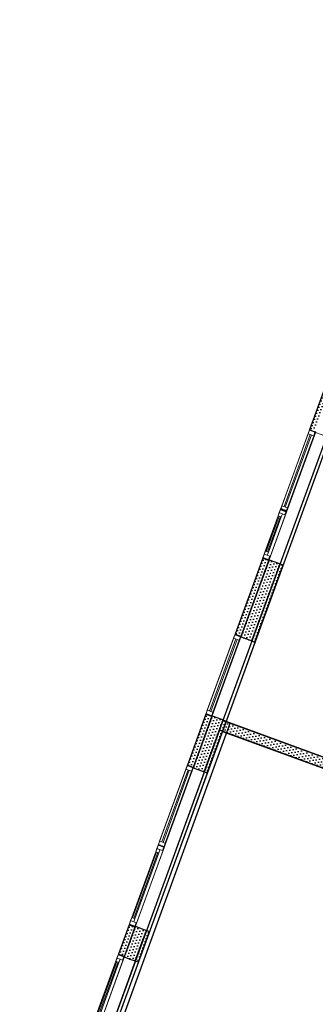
# Model space of a CAD drawing. Header units: millimetres. Extents: x 112481703 to 112588235, y 1264638581 to 1264713486.
# Tile 199 of 256: x 112545222 to 112549765, y 1264681226 to 1264696341. Entities that reach past the tile are written whole.
import ezdxf
from ezdxf.enums import TextEntityAlignment as Align

# ---------------------------------------------------------------- set-up
doc = ezdxf.new("R2010")
doc.units = ezdxf.units.MM
doc.header["$LTSCALE"] = 0.5
doc.header["$MEASUREMENT"] = 0
doc.linetypes.add('PLINE', pattern=[0])
for name, color, linetype in [('231- Bærende yttervegger', 7, 'Continuous'), ('231- Bærende yttervegger (Skravur)', 7, 'Continuous'), ('231- Bærende yttervegger (Skravur)(Nye konstruksjoner)', 7, 'Continuous'), ('231- Bærende yttervegger(Nye konstruksjoner)', 7, 'Continuous'), ('232- Ikke-bærende yttervegger (Skravur)(Nye konstruksjoner)', 7, 'Continuous'), ('232- Ikke-bærende yttervegger(Nye konstruksjoner)', 7, 'Continuous'), ('242- Ikke-bærende innervegger', 7, 'Continuous'), ('242- Ikke-bærende innervegger (Skravur)', 7, 'Continuous'), ('242- Ikke-bærende innervegger(Nye konstruksjoner)', 7, 'Continuous'), ('253- Oppforet gulv_ påstøp(Nye konstruksjoner)', 7, 'Continuous'), ('862- M___Nettoareal (1-100)', 7, 'Continuous'), ('862- M___Nettoareal(Nye konstruksjoner)', 7, 'Continuous'), ('862- M___Nettoareal(Polylinje)(Nye konstruksjoner)', 7, 'Continuous')]:
    doc.layers.add(name, color=color, linetype=linetype)
doc.layers.add('234- Vinduer_ dører_ porter(Nye konstruksjoner)', color=7, linetype='Continuous', lineweight=0)
doc.styles.add('GENERATED_STYLE_1', font='arial.ttf')
pattern_1 = [(249.956, (112557650, 1264717795), (-81.357, 29.68231), [0, -50]), (249.956, (112557682.11, 1264717756.67), (-81.357, 29.68231), [0, -50])]

# ---------------------------------------------------------------- blocks, each defined once
blk = doc.blocks.new('Kontor_ Adm. (3pers)_2340_61', base_point=(112551252, 1264687509))
at = {"layer": '862- M___Nettoareal(Polylinje)(Nye konstruksjoner)', "linetype": 'PLINE', "flags": 128}
blk.add_lwpolyline([(112554443, 1264688785), (112550094, 1264690372), (112548346, 1264685582), (112553372, 1264683749), (112553982, 1264685422), (112553306, 1264685668), (112553535, 1264686297), (112553874, 1264687227)], close=True, dxfattribs=at)
blk = doc.blocks.new('Pauserom_2360_62', base_point=(112548874, 1264680168))
at = {"layer": '862- M___Nettoareal(Polylinje)(Nye konstruksjoner)', "linetype": 'PLINE', "flags": 128}
blk.add_lwpolyline([(112548291, 1264685432), (112547580, 1264683482), (112545222, 1264677019), (112550248, 1264675186), (112551523, 1264678682), (112550847, 1264678929), (112551989, 1264682059), (112551473, 1264682247), (112550995, 1264683274), (112551372, 1264684308)], close=True, dxfattribs=at)
blk = doc.blocks.new('Vindu[121]', base_point=(112557650, 1264717795))
at = {"layer": '234- Vinduer_ dører_ porter(Nye konstruksjoner)', "linetype": 'PLINE'}
for p, q in [((112549677, 1264690047), (112549228, 1264688817)), ((112549654, 1264689985), (112549251, 1264688879)), ((112549688, 1264689973), (112549284, 1264688867)), ((112549303, 1264688860), (112549707, 1264689966)), ((112549771, 1264690013), (112549322, 1264688783)), ((112549337, 1264688847), (112549741, 1264689954)), ((112549674, 1264690038), (112549654, 1264689985)), ((112549654, 1264689985), (112549741, 1264689954)), ((112549677, 1264690047), (112549674, 1264690038)), ((112549760, 1264690007), (112549674, 1264690038)), ((112549677, 1264690047), (112549763, 1264690016)), ((112549677, 1264690047), (112549763, 1264690016)), ((112549741, 1264689954), (112549760, 1264690007)), ((112549760, 1264690007), (112549763, 1264690016)), ((112549763, 1264690016), (112549771, 1264690013)), ((112549231, 1264688826), (112549228, 1264688817)), ((112549228, 1264688817), (112549314, 1264688785)), ((112549228, 1264688817), (112549314, 1264688785)), ((112549251, 1264688879), (112549231, 1264688826)), ((112549318, 1264688795), (112549231, 1264688826)), ((112549337, 1264688847), (112549251, 1264688879)), ((112549314, 1264688785), (112549318, 1264688795)), ((112549314, 1264688785), (112549322, 1264688783)), ((112549318, 1264688795), (112549337, 1264688847))]:
    blk.add_line(p, q, dxfattribs=at)
blk = doc.blocks.new('Vindu[122]', base_point=(112557650, 1264717795))
at = {"layer": '234- Vinduer_ dører_ porter(Nye konstruksjoner)', "linetype": 'PLINE'}
for p, q in [((112549235, 1264688836), (112548957, 1264688075)), ((112549329, 1264688801), (112549051, 1264688040)), ((112549212, 1264688774), (112549195, 1264688727)), ((112549231, 1264688826), (112549212, 1264688774)), ((112549212, 1264688774), (112549299, 1264688742)), ((112549259, 1264688756), (112549212, 1264688774)), ((112549235, 1264688836), (112549231, 1264688826)), ((112549318, 1264688795), (112549231, 1264688826)), ((112549235, 1264688836), (112549321, 1264688804)), ((112549235, 1264688836), (112549321, 1264688804)), ((112549242, 1264688710), (112549259, 1264688756)), ((112549299, 1264688742), (112549318, 1264688795)), ((112549318, 1264688795), (112549321, 1264688804)), ((112549321, 1264688804), (112549329, 1264688801)), ((112549195, 1264688727), (112548997, 1264688184)), ((112549209, 1264688722), (112549011, 1264688179)), ((112549030, 1264688172), (112549228, 1264688715)), ((112549044, 1264688167), (112549242, 1264688710)), ((112549195, 1264688727), (112549242, 1264688710)), ((112548980, 1264688137), (112548961, 1264688084)), ((112548997, 1264688184), (112548980, 1264688137)), ((112549066, 1264688105), (112548980, 1264688137)), ((112548980, 1264688137), (112549027, 1264688120)), ((112549044, 1264688167), (112548997, 1264688184)), ((112549027, 1264688120), (112549044, 1264688167)), ((112548961, 1264688084), (112548957, 1264688075)), ((112548957, 1264688075), (112549044, 1264688043)), ((112548957, 1264688075), (112549044, 1264688043)), ((112549047, 1264688053), (112548961, 1264688084)), ((112549044, 1264688043), (112549047, 1264688053)), ((112549044, 1264688043), (112549051, 1264688040)), ((112549047, 1264688053), (112549066, 1264688105))]:
    blk.add_line(p, q, dxfattribs=at)
blk = doc.blocks.new('Vindu[123]', base_point=(112557650, 1264717795))
at = {"layer": '234- Vinduer_ dører_ porter(Nye konstruksjoner)', "linetype": 'PLINE'}
for p, q in [((112548532, 1264686909), (112548083, 1264685678)), ((112548509, 1264686847), (112548105, 1264685740)), ((112548543, 1264686835), (112548139, 1264685728)), ((112548158, 1264685721), (112548562, 1264686828)), ((112548626, 1264686875), (112548177, 1264685644)), ((112548192, 1264685709), (112548596, 1264686815)), ((112548528, 1264686899), (112548509, 1264686847)), ((112548509, 1264686847), (112548596, 1264686815)), ((112548532, 1264686909), (112548528, 1264686899)), ((112548615, 1264686868), (112548528, 1264686899)), ((112548532, 1264686909), (112548618, 1264686877)), ((112548532, 1264686909), (112548618, 1264686877)), ((112548596, 1264686815), (112548615, 1264686868)), ((112548615, 1264686868), (112548618, 1264686877)), ((112548618, 1264686877), (112548626, 1264686875)), ((112548105, 1264685740), (112548086, 1264685688)), ((112548192, 1264685709), (112548105, 1264685740)), ((112548086, 1264685688), (112548083, 1264685678)), ((112548083, 1264685678), (112548169, 1264685647)), ((112548083, 1264685678), (112548169, 1264685647)), ((112548173, 1264685656), (112548086, 1264685688)), ((112548169, 1264685647), (112548173, 1264685656)), ((112548169, 1264685647), (112548177, 1264685644)), ((112548173, 1264685656), (112548192, 1264685709))]:
    blk.add_line(p, q, dxfattribs=at)
blk = doc.blocks.new('Vindu[124]', base_point=(112557650, 1264717795))
at = {"layer": '234- Vinduer_ dører_ porter(Nye konstruksjoner)', "linetype": 'PLINE'}
for p, q in [((112547799, 1264684899), (112547350, 1264683669)), ((112547776, 1264684837), (112547372, 1264683731)), ((112547810, 1264684825), (112547406, 1264683718)), ((112547425, 1264683712), (112547829, 1264684818)), ((112547893, 1264684865), (112547444, 1264683634)), ((112547459, 1264683699), (112547863, 1264684806)), ((112547795, 1264684890), (112547776, 1264684837)), ((112547776, 1264684837), (112547863, 1264684806)), ((112547799, 1264684899), (112547795, 1264684890)), ((112547882, 1264684858), (112547795, 1264684890)), ((112547799, 1264684899), (112547885, 1264684868)), ((112547799, 1264684899), (112547885, 1264684868)), ((112547863, 1264684806), (112547882, 1264684858)), ((112547882, 1264684858), (112547885, 1264684868)), ((112547885, 1264684868), (112547893, 1264684865)), ((112547353, 1264683678), (112547350, 1264683669)), ((112547350, 1264683669), (112547436, 1264683637)), ((112547350, 1264683669), (112547436, 1264683637)), ((112547372, 1264683731), (112547353, 1264683678)), ((112547440, 1264683647), (112547353, 1264683678)), ((112547459, 1264683699), (112547372, 1264683731)), ((112547436, 1264683637), (112547440, 1264683647)), ((112547436, 1264683637), (112547444, 1264683634)), ((112547440, 1264683647), (112547459, 1264683699))]:
    blk.add_line(p, q, dxfattribs=at)
blk = doc.blocks.new('Vindu[125]', base_point=(112557650, 1264717795))
at = {"layer": '234- Vinduer_ dører_ porter(Nye konstruksjoner)', "linetype": 'PLINE'}
for p, q in [((112547353, 1264683678), (112546904, 1264682448)), ((112547447, 1264683644), (112546998, 1264682413)), ((112547331, 1264683616), (112547313, 1264683569)), ((112547350, 1264683669), (112547331, 1264683616)), ((112547331, 1264683616), (112547417, 1264683585)), ((112547377, 1264683599), (112547331, 1264683616)), ((112547353, 1264683678), (112547350, 1264683669)), ((112547436, 1264683637), (112547350, 1264683669)), ((112547353, 1264683678), (112547440, 1264683647)), ((112547353, 1264683678), (112547440, 1264683647)), ((112547360, 1264683552), (112547377, 1264683599)), ((112547417, 1264683585), (112547436, 1264683637)), ((112547436, 1264683637), (112547440, 1264683647)), ((112547440, 1264683647), (112547447, 1264683644)), ((112547313, 1264683569), (112546944, 1264682556)), ((112547327, 1264683564), (112546958, 1264682551)), ((112546977, 1264682544), (112547346, 1264683557)), ((112546991, 1264682539), (112547360, 1264683552)), ((112547313, 1264683569), (112547360, 1264683552)), ((112546944, 1264682556), (112546927, 1264682510)), ((112546991, 1264682539), (112546944, 1264682556)), ((112546974, 1264682492), (112546991, 1264682539)), ((112546908, 1264682457), (112546904, 1264682448)), ((112546904, 1264682448), (112546991, 1264682416)), ((112546904, 1264682448), (112546991, 1264682416)), ((112546927, 1264682510), (112546908, 1264682457)), ((112546994, 1264682425), (112546908, 1264682457)), ((112547013, 1264682478), (112546927, 1264682510)), ((112546927, 1264682510), (112546974, 1264682492)), ((112546991, 1264682416), (112546994, 1264682425)), ((112546991, 1264682416), (112546998, 1264682413)), ((112546994, 1264682425), (112547013, 1264682478))]:
    blk.add_line(p, q, dxfattribs=at)
blk = doc.blocks.new('Vindu[127]', base_point=(112557650, 1264717795))
at = {"layer": '234- Vinduer_ dører_ porter(Nye konstruksjoner)', "linetype": 'PLINE'}
for p, q in [((112546291, 1264680766), (112546740, 1264681997)), ((112546385, 1264680732), (112546834, 1264681962)), ((112546700, 1264681888), (112546717, 1264681935)), ((112546717, 1264681935), (112546736, 1264681987)), ((112546803, 1264681903), (112546717, 1264681935)), ((112546717, 1264681935), (112546764, 1264681917)), ((112546736, 1264681987), (112546740, 1264681997)), ((112546823, 1264681956), (112546736, 1264681987)), ((112546740, 1264681997), (112546826, 1264681965)), ((112546740, 1264681997), (112546826, 1264681965)), ((112546823, 1264681956), (112546803, 1264681903)), ((112546826, 1264681965), (112546823, 1264681956)), ((112546826, 1264681965), (112546834, 1264681962)), ((112546330, 1264680875), (112546700, 1264681888)), ((112546344, 1264680870), (112546714, 1264681882)), ((112546733, 1264681876), (112546363, 1264680863)), ((112546747, 1264681870), (112546377, 1264680858)), ((112546747, 1264681870), (112546700, 1264681888)), ((112546764, 1264681917), (112546747, 1264681870)), ((112546313, 1264680828), (112546330, 1264680875)), ((112546330, 1264680875), (112546377, 1264680858)), ((112546291, 1264680766), (112546294, 1264680775)), ((112546291, 1264680766), (112546377, 1264680734)), ((112546291, 1264680766), (112546377, 1264680734)), ((112546294, 1264680775), (112546313, 1264680828)), ((112546380, 1264680744), (112546294, 1264680775)), ((112546313, 1264680828), (112546400, 1264680796)), ((112546360, 1264680811), (112546313, 1264680828)), ((112546377, 1264680858), (112546360, 1264680811)), ((112546380, 1264680744), (112546377, 1264680734)), ((112546377, 1264680734), (112546385, 1264680732)), ((112546400, 1264680796), (112546380, 1264680744))]:
    blk.add_line(p, q, dxfattribs=at)
blk = doc.blocks.new('Veggåpning 07[217]', base_point=(112557650, 1264717795))
at = {"layer": '234- Vinduer_ dører_ porter(Nye konstruksjoner)', "linetype": 'PLINE'}
for p, q in [((112549767, 1264690004), (112549055, 1264688050)), ((112549767, 1264690004), (112549854, 1264689972)), ((112549854, 1264689972), (112549937, 1264689942)), ((112549937, 1264689942), (112549224, 1264687988)), ((112549055, 1264688050), (112549141, 1264688018)), ((112549141, 1264688018), (112549224, 1264687988))]:
    blk.add_line(p, q, dxfattribs=at)
blk = doc.blocks.new('Veggåpning 07[218]', base_point=(112557650, 1264717795))
at = {"layer": '234- Vinduer_ dører_ porter(Nye konstruksjoner)', "linetype": 'PLINE'}
for p, q in [((112547889, 1264684856), (112547002, 1264682423)), ((112547889, 1264684856), (112547976, 1264684824)), ((112547976, 1264684824), (112548058, 1264684794)), ((112548058, 1264684794), (112547171, 1264682361)), ((112547002, 1264682423), (112547088, 1264682391)), ((112547088, 1264682391), (112547171, 1264682361))]:
    blk.add_line(p, q, dxfattribs=at)
blk = doc.blocks.new('Veggåpning 07[219]', base_point=(112557650, 1264717795))
at = {"layer": '234- Vinduer_ dører_ porter(Nye konstruksjoner)', "linetype": 'PLINE'}
for p, q in [((112545942, 1264679520), (112546830, 1264681953)), ((112546830, 1264681953), (112546917, 1264681921)), ((112546112, 1264679458), (112546999, 1264681891)), ((112546917, 1264681921), (112546999, 1264681891)), ((112545942, 1264679520), (112546029, 1264679488)), ((112546029, 1264679488), (112546112, 1264679458))]:
    blk.add_line(p, q, dxfattribs=at)
blk = doc.blocks.new('Veggåpning 07[221]', base_point=(112557650, 1264717795))
at = {"layer": '234- Vinduer_ dører_ porter(Nye konstruksjoner)', "linetype": 'PLINE'}
for p, q in [((112548622, 1264686865), (112548180, 1264685653)), ((112548791, 1264686804), (112548349, 1264685592)), ((112548622, 1264686865), (112548709, 1264686834)), ((112548709, 1264686834), (112548791, 1264686804)), ((112548180, 1264685653), (112548267, 1264685622)), ((112548267, 1264685622), (112548349, 1264685592))]:
    blk.add_line(p, q, dxfattribs=at)
blk = doc.blocks.new('Veggåpning 07[227]', base_point=(112557650, 1264717795))
at = {"layer": '234- Vinduer_ dører_ porter(Nye konstruksjoner)', "linetype": 'PLINE'}
for p, q in [((112549937, 1264689942), (112549224, 1264687988)), ((112549984, 1264689925), (112549271, 1264687971)), ((112549937, 1264689942), (112549984, 1264689925)), ((112549224, 1264687988), (112549271, 1264687971))]:
    blk.add_line(p, q, dxfattribs=at)
blk = doc.blocks.new('Veggåpning 07[228]', base_point=(112557650, 1264717795))
at = {"layer": '234- Vinduer_ dører_ porter(Nye konstruksjoner)', "linetype": 'PLINE'}
for p, q in [((112548058, 1264684794), (112547171, 1264682361)), ((112548105, 1264684777), (112547218, 1264682344)), ((112548058, 1264684794), (112548105, 1264684777)), ((112547171, 1264682361), (112547218, 1264682344))]:
    blk.add_line(p, q, dxfattribs=at)
blk = doc.blocks.new('Veggåpning 07[229]', base_point=(112557650, 1264717795))
at = {"layer": '234- Vinduer_ dører_ porter(Nye konstruksjoner)', "linetype": 'PLINE'}
for p, q in [((112546112, 1264679458), (112546999, 1264681891)), ((112546159, 1264679441), (112547046, 1264681874)), ((112546999, 1264681891), (112547046, 1264681874)), ((112546112, 1264679458), (112546159, 1264679441))]:
    blk.add_line(p, q, dxfattribs=at)
blk = doc.blocks.new('Veggåpning 07[231]', base_point=(112557650, 1264717795))
at = {"layer": '234- Vinduer_ dører_ porter(Nye konstruksjoner)', "linetype": 'PLINE'}
for p, q in [((112548791, 1264686804), (112548349, 1264685592)), ((112548838, 1264686786), (112548396, 1264685574)), ((112548791, 1264686804), (112548838, 1264686786)), ((112548349, 1264685592), (112548396, 1264685574))]:
    blk.add_line(p, q, dxfattribs=at)
blk = doc.blocks.new('Label_19', base_point=(112550717, 1264686223))
at = {"layer": '862- M___Nettoareal (1-100)', "char_height": 200, "attachment_point": 1, "rotation": 249.956, "style": 'GENERATED_STYLE_1'}
for s, insert in [('\\A1;{\\pql;\\pt0,241000;\\fArial|b0|i0|c0|p0;\\W1.000000;24,9\\fArial|b0|i0|c0|p0;\\W1.000000;\\A1{\\H.66x;\\S^  ;}\\fArial|b0|i0|c0|p0;\\W1.000000; m\\fArial|b0|i0|c0|p0;\\W1.000000;\\A1{\\H.66x;\\S2^  ;}\\fArial|b0|i0|c0|p0;\\W1.000000;\\fArial|b0|i0|c0|p0;\\W1.000000;\\fArial|b0|i0|c0|p0;\\W1.000000;\\fArial|b0|i0|c0|p0;\\W1.000000;\\fArial|b0|i0|c0|p0;\\W1.000000;\\fArial|b0|i0|c0|p0;\\W1.000000;\\fArial|b0|i0|c0|p0;\\W1.000000;\\A1{\\H.66x;\\S^  ;}\\fArial|b0|i0|c0|p0;\\W1.000000;\\fArial|b0|i0|c0|p0;\\W1.000000;\\A1{\\H.66x;\\S^  ;}\\fArial|b0|i0|c0|p0;\\W1.000000;\\fArial|b0|i0|c0|p0;\\W1.000000;\\fArial|b0|i0|c0|p0;\\W1.000000;\\fArial|b0|i0|c0|p0;\\W1.000000;\\fArial|b0|i0|c0|p0;\\W1.000000;\\fArial|b0|i0|c0|p0;\\W1.000000;\\fArial|b0|i0|c0|p0;\\W1.000000;\\A1{\\H.66x;\\S^  ;}\\fArial|b0|i0|c0|p0;\\W1.000000;\\fArial|b0|i0|c0|p0;\\W1.000000;\\A1{\\H.66x;\\S^  ;}\\fArial|b0|i0|c0|p0;\\W1.000000;\\fArial|b0|i0|c0|p0;\\W1.000000;\\fArial|b0|i0|c0|p0;\\W1.000000;\\fArial|b0|i0|c0|p0;\\W1.000000;\\fArial|b0|i0|c0|p0;\\W1.000000;\\fArial|b0|i0|c0|p0;\\W1.000000;\\fArial|b0|i0|c0|p0;\\W1.000000;\\A1{\\H.66x;\\S^  ;}\\fArial|b0|i0|c0|p0;\\W1.000000;\\fArial|b0|i0|c0|p0;\\W1.000000;\\A1{\\H.66x;\\S^  ;}\\fArial|b0|i0|c0|p0;\\W1.000000;\\fArial|b0|i0|c0|p0;\\W1.000000;\\fArial|b0|i0|c0|p0;\\W1.000000;\\fArial|b0|i0|c0|p0;\\W1.000000;\\fArial|b0|i0|c0|p0;\\W1.000000;\\fArial|b0|i0|c0|p0;\\W1.000000;\\fArial|b0|i0|c0|p0;\\W1.000000;\\A1{\\H.66x;\\S^  ;}\\fArial|b0|i0|c0|p0;\\W1.000000;\\fArial|b0|i0|c0|p0;\\W1.000000;\\A1{\\H.66x;\\S^  ;}\\fArial|b0|i0|c0|p0;\\W1.000000;\\fArial|b0|i0|c0|p0;\\W1.000000;\\fArial|b0|i0|c0|p0;\\W1.000000;\\fArial|b0|i0|c0|p0;\\W1.000000;\\fArial|b0|i0|c0|p0;\\W1.000000;\\fArial|b0|i0|c0|p0;\\W1.000000;\\fArial|b0|i0|c0|p0;\\W1.000000;\\fArial|b0|i0|c0|p0;\\W1.000000;}', (112550954, 1264687473)), ('\\A1;{\\pql;\\pt0,241000;\\fArial|b0|i0|c0|p0;\\W1.000000;2340\\fArial|b0|i0|c0|p0;\\W1.000000;\\A1{\\H.66x;\\S^  ;}\\fArial|b0|i0|c0|p0;\\W1.000000;\\fArial|b0|i0|c0|p0;\\W1.000000;\\A1{\\H.66x;\\S^  ;}\\fArial|b0|i0|c0|p0;\\W1.000000;\\fArial|b0|i0|c0|p0;\\W1.000000;\\fArial|b0|i0|c0|p0;\\W1.000000;\\fArial|b0|i0|c0|p0;\\W1.000000;\\fArial|b0|i0|c0|p0;\\W1.000000;\\fArial|b0|i0|c0|p0;\\W1.000000;\\fArial|b0|i0|c0|p0;\\W1.000000;\\A1{\\H.66x;\\S^  ;}\\fArial|b0|i0|c0|p0;\\W1.000000;\\fArial|b0|i0|c0|p0;\\W1.000000;\\A1{\\H.66x;\\S^  ;}\\fArial|b0|i0|c0|p0;\\W1.000000;\\fArial|b0|i0|c0|p0;\\W1.000000;\\fArial|b0|i0|c0|p0;\\W1.000000;\\fArial|b0|i0|c0|p0;\\W1.000000;\\fArial|b0|i0|c0|p0;\\W1.000000;\\fArial|b0|i0|c0|p0;\\W1.000000;\\fArial|b0|i0|c0|p0;\\W1.000000;\\A1{\\H.66x;\\S^  ;}\\fArial|b0|i0|c0|p0;\\W1.000000;\\fArial|b0|i0|c0|p0;\\W1.000000;\\A1{\\H.66x;\\S^  ;}\\fArial|b0|i0|c0|p0;\\W1.000000;\\fArial|b0|i0|c0|p0;\\W1.000000;\\fArial|b0|i0|c0|p0;\\W1.000000;\\fArial|b0|i0|c0|p0;\\W1.000000;\\fArial|b0|i0|c0|p0;\\W1.000000;\\fArial|b0|i0|c0|p0;\\W1.000000;\\fArial|b0|i0|c0|p0;\\W1.000000;\\A1{\\H.66x;\\S^  ;}\\fArial|b0|i0|c0|p0;\\W1.000000;\\fArial|b0|i0|c0|p0;\\W1.000000;\\A1{\\H.66x;\\S^  ;}\\fArial|b0|i0|c0|p0;\\W1.000000;\\fArial|b0|i0|c0|p0;\\W1.000000;\\fArial|b0|i0|c0|p0;\\W1.000000;\\fArial|b0|i0|c0|p0;\\W1.000000;\\fArial|b0|i0|c0|p0;\\W1.000000;\\fArial|b0|i0|c0|p0;\\W1.000000;\\fArial|b0|i0|c0|p0;\\W1.000000;\\A1{\\H.66x;\\S^  ;}\\fArial|b0|i0|c0|p0;\\W1.000000;\\fArial|b0|i0|c0|p0;\\W1.000000;\\A1{\\H.66x;\\S^  ;}\\fArial|b0|i0|c0|p0;\\W1.000000;\\fArial|b0|i0|c0|p0;\\W1.000000;\\fArial|b0|i0|c0|p0;\\W1.000000;\\fArial|b0|i0|c0|p0;\\W1.000000;\\fArial|b0|i0|c0|p0;\\W1.000000;\\fArial|b0|i0|c0|p0;\\W1.000000;\\fArial|b0|i0|c0|p0;\\W1.000000;\\fArial|b0|i0|c0|p0;\\W1.000000;}', (112551554, 1264687276)), ('\\A1;{\\pql;\\pt0,241000;\\fArial|b0|i0|c0|p0;\\W1.000000;Kontor/ Adm. (3pers)\\fArial|b0|i0|c0|p0;\\W1.000000;\\A1{\\H.66x;\\S^  ;}\\fArial|b0|i0|c0|p0;\\W1.000000;\\fArial|b0|i0|c0|p0;\\W1.000000;\\A1{\\H.66x;\\S^  ;}\\fArial|b0|i0|c0|p0;\\W1.000000;\\fArial|b0|i0|c0|p0;\\W1.000000;\\fArial|b0|i0|c0|p0;\\W1.000000;\\fArial|b0|i0|c0|p0;\\W1.000000;\\fArial|b0|i0|c0|p0;\\W1.000000;\\fArial|b0|i0|c0|p0;\\W1.000000;\\fArial|b0|i0|c0|p0;\\W1.000000;\\A1{\\H.66x;\\S^  ;}\\fArial|b0|i0|c0|p0;\\W1.000000;\\fArial|b0|i0|c0|p0;\\W1.000000;\\A1{\\H.66x;\\S^  ;}\\fArial|b0|i0|c0|p0;\\W1.000000;\\fArial|b0|i0|c0|p0;\\W1.000000;\\fArial|b0|i0|c0|p0;\\W1.000000;\\fArial|b0|i0|c0|p0;\\W1.000000;\\fArial|b0|i0|c0|p0;\\W1.000000;\\fArial|b0|i0|c0|p0;\\W1.000000;\\fArial|b0|i0|c0|p0;\\W1.000000;\\A1{\\H.66x;\\S^  ;}\\fArial|b0|i0|c0|p0;\\W1.000000;\\fArial|b0|i0|c0|p0;\\W1.000000;\\A1{\\H.66x;\\S^  ;}\\fArial|b0|i0|c0|p0;\\W1.000000;\\fArial|b0|i0|c0|p0;\\W1.000000;\\fArial|b0|i0|c0|p0;\\W1.000000;\\fArial|b0|i0|c0|p0;\\W1.000000;\\fArial|b0|i0|c0|p0;\\W1.000000;\\fArial|b0|i0|c0|p0;\\W1.000000;\\fArial|b0|i0|c0|p0;\\W1.000000;\\A1{\\H.66x;\\S^  ;}\\fArial|b0|i0|c0|p0;\\W1.000000;\\fArial|b0|i0|c0|p0;\\W1.000000;\\A1{\\H.66x;\\S^  ;}\\fArial|b0|i0|c0|p0;\\W1.000000;\\fArial|b0|i0|c0|p0;\\W1.000000;\\fArial|b0|i0|c0|p0;\\W1.000000;\\fArial|b0|i0|c0|p0;\\W1.000000;\\fArial|b0|i0|c0|p0;\\W1.000000;\\fArial|b0|i0|c0|p0;\\W1.000000;\\fArial|b0|i0|c0|p0;\\W1.000000;\\A1{\\H.66x;\\S^  ;}\\fArial|b0|i0|c0|p0;\\W1.000000;\\fArial|b0|i0|c0|p0;\\W1.000000;\\A1{\\H.66x;\\S^  ;}\\fArial|b0|i0|c0|p0;\\W1.000000;\\fArial|b0|i0|c0|p0;\\W1.000000;\\fArial|b0|i0|c0|p0;\\W1.000000;\\fArial|b0|i0|c0|p0;\\W1.000000;\\fArial|b0|i0|c0|p0;\\W1.000000;\\fArial|b0|i0|c0|p0;\\W1.000000;\\fArial|b0|i0|c0|p0;\\W1.000000;\\fArial|b0|i0|c0|p0;\\W1.000000;}', (112551252, 1264687365))]:
    blk.add_mtext(s, dxfattribs=dict(at, insert=insert))
at = {"layer": '862- M___Nettoareal (1-100)', "style": 'GENERATED_STYLE_1'}
for tag, p in [('DUMMY_108', (112551007, 1264687475)), ('DUMMY_107', (112551302, 1264687368)), ('DUMMY_106', (112551597, 1264687260))]:
    blk.add_attdef(tag, text='', height=200, rotation=249.956, dxfattribs=at).set_placement(p, align=Align.TOP_LEFT)

msp = doc.modelspace()

# ---------------------------------------------------------------- hatches: boundary and pattern name
at = {"layer": '231- Bærende yttervegger (Skravur)', "linetype": 'Continuous'}
h = msp.add_hatch(dxfattribs=at)
h.set_pattern_fill('Prikker_tett', color=256, style=0, pattern_type=2)
h.set_pattern_definition(pattern_1)
h.paths.add_polyline_path([(112549055, 1264688050), (112548622, 1264686865), (112548791, 1264686804), (112549224, 1264687988)])
h = msp.add_hatch(dxfattribs=at)
h.set_pattern_fill('Prikker_tett', color=256, style=0, pattern_type=2)
h.set_pattern_definition(pattern_1)
h.paths.add_polyline_path([(112548180, 1264685653), (112547889, 1264684856), (112548058, 1264684794), (112548349, 1264685592)])
h = msp.add_hatch(dxfattribs=at)
h.set_pattern_fill('Prikker_tett', color=256, style=0, pattern_type=2)
h.set_pattern_definition(pattern_1)
h.paths.add_polyline_path([(112547002, 1264682423), (112546830, 1264681953), (112546999, 1264681891), (112547171, 1264682361)])
at = {"layer": '231- Bærende yttervegger (Skravur)(Nye konstruksjoner)', "linetype": 'Continuous'}
h = msp.add_hatch(dxfattribs=at)
h.set_pattern_fill('Prikker_tett', color=256, style=0, pattern_type=2)
h.set_pattern_definition(pattern_1)
h.paths.add_polyline_path([(112550023, 1264690995), (112549677, 1264690047), (112549771, 1264690013), (112550117, 1264690961)])
h = msp.add_hatch(dxfattribs=at)
h.set_pattern_fill('Prikker_tett', color=256, style=0, pattern_type=2)
h.set_pattern_definition(pattern_1)
h.paths.add_polyline_path([(112549051, 1264688040), (112548957, 1264688075), (112548532, 1264686909), (112548626, 1264686875)])
h = msp.add_hatch(dxfattribs=at)
h.set_pattern_fill('Prikker_tett', color=256, style=0, pattern_type=2)
h.set_pattern_definition(pattern_1)
h.paths.add_polyline_path([(112548177, 1264685644), (112548083, 1264685678), (112547799, 1264684899), (112547893, 1264684865)])
h = msp.add_hatch(dxfattribs=at)
h.set_pattern_fill('Prikker_tett', color=256, style=0, pattern_type=2)
h.set_pattern_definition(pattern_1)
h.paths.add_polyline_path([(112546904, 1264682448), (112546740, 1264681997), (112546834, 1264681962), (112546998, 1264682413)])
at = {"layer": '232- Ikke-bærende yttervegger (Skravur)(Nye konstruksjoner)', "linetype": 'Continuous'}
h = msp.add_hatch(dxfattribs=at)
h.set_pattern_fill('Prikker_tett', color=256, style=0, pattern_type=2)
h.set_pattern_definition(pattern_1)
h.paths.add_polyline_path([(112549224, 1264687988), (112548791, 1264686804), (112548838, 1264686786), (112549271, 1264687971)])
h = msp.add_hatch(dxfattribs=at)
h.set_pattern_fill('Prikker_tett', color=256, style=0, pattern_type=2)
h.set_pattern_definition(pattern_1)
h.paths.add_polyline_path([(112548291, 1264685432), (112548338, 1264685415), (112548393, 1264685565), (112548346, 1264685582)])
h = msp.add_hatch(dxfattribs=at)
h.set_pattern_fill('Prikker_tett', color=256, style=0, pattern_type=2)
h.set_pattern_definition(pattern_1)
h.paths.add_polyline_path([(112548349, 1264685592), (112548346, 1264685582), (112548393, 1264685565), (112548396, 1264685574)])
h = msp.add_hatch(dxfattribs=at)
h.set_pattern_fill('Prikker_tett', color=256, style=0, pattern_type=2)
h.set_pattern_definition(pattern_1)
h.paths.add_polyline_path([(112548338, 1264685415), (112548291, 1264685432), (112548058, 1264684794), (112548105, 1264684777)])
h = msp.add_hatch(dxfattribs=at)
h.set_pattern_fill('Prikker_tett', color=256, style=0, pattern_type=2)
h.set_pattern_definition(pattern_1)
h.paths.add_polyline_path([(112547218, 1264682344), (112547171, 1264682361), (112546999, 1264681891), (112547046, 1264681874)])
at = {"layer": '242- Ikke-bærende innervegger (Skravur)', "linetype": 'Continuous'}
h = msp.add_hatch(dxfattribs=at)
h.set_pattern_fill('Prikker_tett', color=256, style=0, pattern_type=2)
h.set_pattern_definition(pattern_1)
h.paths.add_polyline_path([(112548338, 1264685415), (112551372, 1264684308), (112551427, 1264684458), (112548393, 1264685565)])

# ---------------------------------------------------------------- linework, layer by layer
at = {"layer": '231- Bærende yttervegger', "linetype": 'PLINE'}
for p, q in [((112549055, 1264688050), (112549141, 1264688018)), ((112549141, 1264688018), (112549224, 1264687988)), ((112548622, 1264686865), (112548709, 1264686834)), ((112548709, 1264686834), (112548791, 1264686804)), ((112548180, 1264685653), (112548267, 1264685622)), ((112548267, 1264685622), (112548349, 1264685592)), ((112547889, 1264684856), (112547976, 1264684824)), ((112547976, 1264684824), (112548058, 1264684794)), ((112547002, 1264682423), (112547088, 1264682391)), ((112547088, 1264682391), (112547171, 1264682361)), ((112546830, 1264681953), (112546917, 1264681921)), ((112546917, 1264681921), (112546999, 1264681891))]:
    msp.add_line(p, q, dxfattribs=at)
at = {"layer": '231- Bærende yttervegger', "linetype": 'PLINE', "flags": 128}
for points in [[(112549055, 1264688050), (112548622, 1264686865)], [(112548791, 1264686804), (112549224, 1264687988)], [(112548180, 1264685653), (112547889, 1264684856)], [(112548058, 1264684794), (112548349, 1264685592)], [(112547002, 1264682423), (112546830, 1264681953)], [(112546999, 1264681891), (112547171, 1264682361)]]:
    msp.add_lwpolyline(points, dxfattribs=at)
at = {"layer": '231- Bærende yttervegger(Nye konstruksjoner)', "linetype": 'PLINE'}
for p, q in [((112549677, 1264690047), (112549763, 1264690016)), ((112549763, 1264690016), (112549771, 1264690013)), ((112548957, 1264688075), (112549044, 1264688043)), ((112549044, 1264688043), (112549051, 1264688040)), ((112548532, 1264686909), (112548618, 1264686877)), ((112548618, 1264686877), (112548626, 1264686875)), ((112548083, 1264685678), (112548169, 1264685647)), ((112548169, 1264685647), (112548177, 1264685644)), ((112547799, 1264684899), (112547885, 1264684868)), ((112547885, 1264684868), (112547893, 1264684865)), ((112546904, 1264682448), (112546991, 1264682416)), ((112546991, 1264682416), (112546998, 1264682413)), ((112546740, 1264681997), (112546826, 1264681965)), ((112546826, 1264681965), (112546834, 1264681962))]:
    msp.add_line(p, q, dxfattribs=at)
at = {"layer": '231- Bærende yttervegger(Nye konstruksjoner)', "linetype": 'PLINE', "flags": 128}
for points in [[(112550023, 1264690995), (112549677, 1264690047)], [(112548957, 1264688075), (112548532, 1264686909)], [(112548626, 1264686875), (112549051, 1264688040)], [(112548083, 1264685678), (112547799, 1264684899)], [(112547893, 1264684865), (112548177, 1264685644)], [(112546904, 1264682448), (112546740, 1264681997)], [(112546834, 1264681962), (112546998, 1264682413)]]:
    msp.add_lwpolyline(points, dxfattribs=at)
at = {"layer": '232- Ikke-bærende yttervegger(Nye konstruksjoner)', "linetype": 'PLINE'}
for p, q in [((112549224, 1264687988), (112549271, 1264687971)), ((112548791, 1264686804), (112548838, 1264686786)), ((112548349, 1264685592), (112548396, 1264685574)), ((112548058, 1264684794), (112548105, 1264684777)), ((112547171, 1264682361), (112547218, 1264682344)), ((112546999, 1264681891), (112547046, 1264681874))]:
    msp.add_line(p, q, dxfattribs=at)
at = {"layer": '232- Ikke-bærende yttervegger(Nye konstruksjoner)', "linetype": 'PLINE', "flags": 128}
for points in [[(112549224, 1264687988), (112548791, 1264686804)], [(112548838, 1264686786), (112549271, 1264687971)], [(112548349, 1264685592), (112548346, 1264685582)], [(112548393, 1264685565), (112548396, 1264685574)], [(112548291, 1264685432), (112548058, 1264684794)], [(112548105, 1264684777), (112548338, 1264685415)], [(112547171, 1264682361), (112546999, 1264681891)], [(112547046, 1264681874), (112547218, 1264682344)]]:
    msp.add_lwpolyline(points, dxfattribs=at)
at = {"layer": '242- Ikke-bærende innervegger', "linetype": 'PLINE'}
msp.add_line((112548346, 1264685582), (112548291, 1264685432), dxfattribs=at)
at = {"layer": '242- Ikke-bærende innervegger', "linetype": 'PLINE', "flags": 128}
for points in [[(112548177, 1264685644), (112548122, 1264685494)], [(112551427, 1264684458), (112548393, 1264685565)], [(112548338, 1264685415), (112551372, 1264684308)]]:
    msp.add_lwpolyline(points, dxfattribs=at)
at = {"layer": '242- Ikke-bærende innervegger(Nye konstruksjoner)', "linetype": 'PLINE'}
for p, q in [((112548346, 1264685582), (112548291, 1264685432)), ((112548346, 1264685582), (112548291, 1264685432)), ((112548338, 1264685415), (112548393, 1264685565)), ((112548338, 1264685415), (112548393, 1264685565))]:
    msp.add_line(p, q, dxfattribs=at)
at = {"layer": '253- Oppforet gulv_ påstøp(Nye konstruksjoner)', "linetype": 'PLINE', "flags": 128}
msp.add_lwpolyline([(112565480, 1264710489), (112558425, 1264713063), (112545808, 1264678479), (112545873, 1264678455), (112548459, 1264685541), (112553372, 1264683749), (112554037, 1264685572), (112556198, 1264684784), (112555982, 1264684192), (112557321, 1264683703), (112562854, 1264681685), (112567373, 1264694071), (112573907, 1264691687), (112578384, 1264703960), (112572889, 1264705965), (112572456, 1264704779), (112564461, 1264707695)], close=True, dxfattribs=at)

# ---------------------------------------------------------------- block references
at = {"layer": '234- Vinduer_ dører_ porter(Nye konstruksjoner)', "linetype": 'PLINE'}
for name in ['Veggåpning 07[217]', 'Vindu[121]', 'Veggåpning 07[227]', 'Vindu[122]', 'Vindu[123]', 'Veggåpning 07[221]', 'Veggåpning 07[231]', 'Veggåpning 07[218]', 'Vindu[124]', 'Veggåpning 07[228]', 'Vindu[125]', 'Veggåpning 07[219]', 'Vindu[127]', 'Veggåpning 07[229]']:
    msp.add_blockref(name, (112557650, 1264717795), dxfattribs=at)
at = {"layer": '862- M___Nettoareal (1-100)', "linetype": 'PLINE'}
msp.add_blockref('Label_19', (112550717, 1264686223), dxfattribs=at)
at = {"layer": '862- M___Nettoareal(Nye konstruksjoner)', "linetype": 'Continuous'}
for name, p in [('Kontor_ Adm. (3pers)_2340_61', (112551252, 1264687509)), ('Pauserom_2360_62', (112548874, 1264680168))]:
    msp.add_blockref(name, p, dxfattribs=at)

doc.saveas('drawing.dxf')
